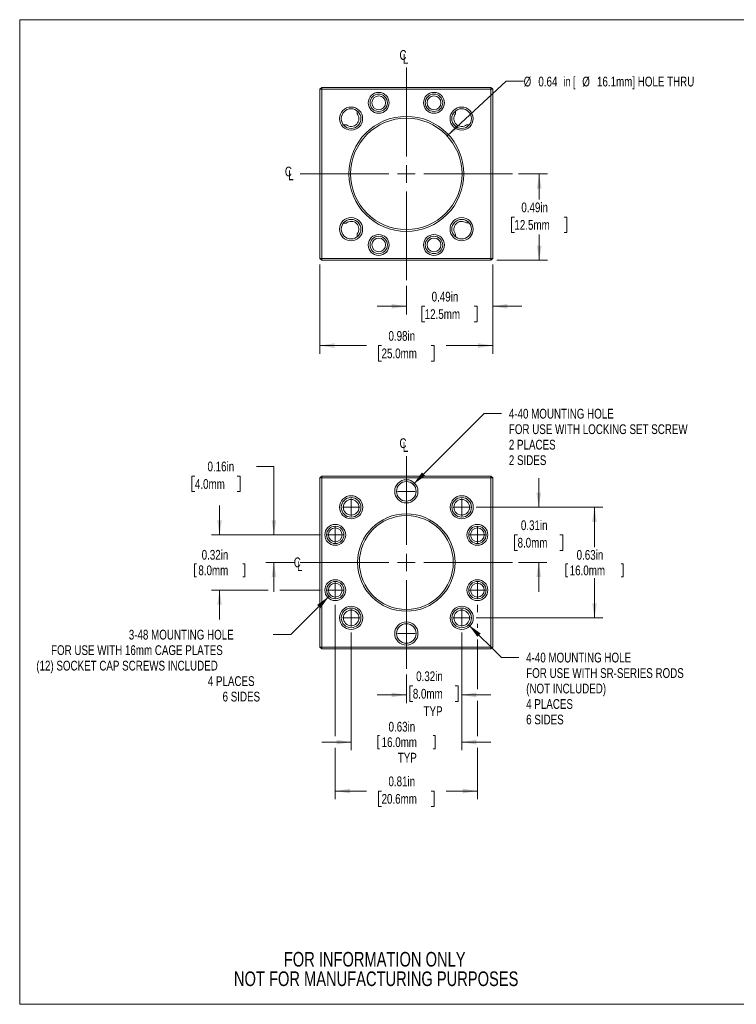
# Model space of a CAD drawing. Header units: inches. Extents: x 0.1 to 10.9, y 0 to 8.5.
# Tile 1 of 9: x 0.1 to 6.2, y 0 to 8.5. Entities that reach past the tile are written whole.
import ezdxf

# ---------------------------------------------------------------- set-up
doc = ezdxf.new("R2010")
doc.units = ezdxf.units.IN
doc.header["$MEASUREMENT"] = 0
doc.styles.add('SLDTEXTSTYLE0', font='TXT', dxfattribs={"width": 0.75})
doc.styles.add('SLDTEXTSTYLE2', font='TXT', dxfattribs={"width": 0.6875})
doc.dimstyles.new('SLDDIMSTYLE0', dxfattribs={"dimtxt": 0.083333, "dimasz": 0.125, "dimexe": 0, "dimexo": 0.0625, "dimgap": 0.020833, "dimtad": 0, "dimtih": 1, "dimtoh": 1, "dimlfac": 0.666667, "dimrnd": 1e-09, "dimdsep": 46, "dimtxsty": 'SLDTEXTSTYLE0', "dimsah": 1, "dimcen": 0.09, "dimadec": 0, "dimazin": 2, "dimtfac": 1, "dimtofl": 0, "dimtmove": 0, "dimatfit": 3, "dimfxl": 1, "dimfrac": 2, "dimtolj": 1, "dimtzin": 12, "dimarcsym": 0})
doc.dimstyles.new('SLDDIMSTYLE1', dxfattribs={"dimtxt": 0.083333, "dimasz": 0.125, "dimexe": 0, "dimexo": 0.0625, "dimgap": 0.020833, "dimtad": 0, "dimtih": 1, "dimtoh": 1, "dimlfac": 0.666667, "dimrnd": 1e-09, "dimzin": 12, "dimdsep": 46, "dimtxsty": 'SLDTEXTSTYLE0', "dimsah": 1, "dimcen": 0, "dimadec": 0, "dimazin": 3, "dimtfac": 1, "dimtofl": 0, "dimtmove": 0, "dimatfit": 3, "dimfxl": 1, "dimfrac": 2, "dimtolj": 1, "dimtzin": 12, "dimarcsym": 0})
doc.dimstyles.new('SLDDIMSTYLE2', dxfattribs={"dimtxt": 0.083333, "dimasz": 0.125, "dimexe": 0, "dimexo": 0.0625, "dimgap": 0.020833, "dimtad": 0, "dimtih": 1, "dimtoh": 1, "dimlfac": 0.666667, "dimrnd": 1e-09, "dimdsep": 46, "dimtxsty": 'SLDTEXTSTYLE0', "dimsah": 1, "dimcen": 0.09, "dimadec": 0, "dimazin": 2, "dimtfac": 1, "dimtmove": 0, "dimatfit": 0, "dimfxl": 1, "dimfrac": 2, "dimtolj": 1, "dimtzin": 12, "dimarcsym": 0})
doc.dimstyles.new('SLDDIMSTYLE3', dxfattribs={"dimtxt": 0.083333, "dimasz": 0.125, "dimexe": 0, "dimexo": 0.0625, "dimgap": 0.020833, "dimtad": 0, "dimtih": 1, "dimtoh": 1, "dimlfac": 0.666667, "dimrnd": 1e-09, "dimdsep": 46, "dimtxsty": 'SLDTEXTSTYLE0', "dimsah": 1, "dimcen": 0, "dimadec": 0, "dimazin": 2, "dimtfac": 1, "dimtofl": 0, "dimtmove": 0, "dimatfit": 3, "dimfxl": 1, "dimfrac": 2, "dimtolj": 1, "dimtzin": 12, "dimarcsym": 0})

# ---------------------------------------------------------------- blocks, each defined once
blk = doc.blocks.new('SW_NOTE_2')
at = {"color": 0, "linetype": 'Continuous', "lineweight": 0, "char_height": 0.125, "attachment_point": 2, "style": 'SLDTEXTSTYLE0'}
for s, insert in [('FOR INFORMATION ONLY', (0.9863, 0.1611)), ('NOT FOR MANUFACTURING PURPOSES', (0.9991, -0.0055))]:
    blk.add_mtext(s, dxfattribs=dict(at, insert=insert))
blk = doc.blocks.new('_D_9')
at = {"color": 7, "linetype": 'Continuous', "lineweight": 0}
for p, q in [((3.8991, 3.2789), (4.1785, 2.9994)), ((4.1785, 2.9994), (4.3285, 2.9994))]:
    blk.add_line(p, q, dxfattribs=at)
blk.add_solid([(3.8991, 3.2789), (3.9733, 3.1764), (4.0016, 3.2047)], dxfattribs=at)
at = {"color": 7, "linetype": 'Continuous', "lineweight": 0, "attachment_point": 1, "style": 'SLDTEXTSTYLE0'}
for s, insert, char_height in [('4-40 MOUNTING HOLE', (4.391, 3.0406), 0.083333), ('FOR USE WITH SR-SERIES RODS', (4.391, 2.9083), 0.083333), ('(NOT INCLUDED)', (4.391, 2.776), 0.083333), ('4 PLACES', (4.391, 2.6436), 0.08333), ('6 SIDES', (4.391, 2.5113), 0.08333)]:
    blk.add_mtext(s, dxfattribs=dict(at, insert=insert, char_height=char_height))
blk = doc.blocks.new('_D_10')
at = {"color": 7, "linetype": 'Continuous', "lineweight": 0}
for p, q in [((3.9647, 4.2832), (5.0447, 4.2832)), ((4.9747, 4.2832), (4.9747, 3.9431)), ((4.729, 3.8008), (4.729, 3.6884)), ((4.729, 3.8008), (4.7459, 3.8008)), ((5.2203, 3.8008), (5.2034, 3.8008)), ((5.2203, 3.8008), (5.2203, 3.6884)), ((4.729, 3.6884), (4.7459, 3.6884)), ((4.9747, 3.3383), (4.9747, 3.6784)), ((5.2203, 3.6884), (5.2034, 3.6884)), ((3.9647, 3.3383), (5.0447, 3.3383))]:
    blk.add_line(p, q, dxfattribs=at)
for points in [[(4.9747, 4.2832), (4.9547, 4.1582), (4.9947, 4.1582)], [(4.9747, 3.3383), (4.9947, 3.4633), (4.9547, 3.4633)]]:
    blk.add_solid(points, dxfattribs=at)
at = {"color": 7, "linetype": 'Continuous', "lineweight": 0, "char_height": 0.08333, "attachment_point": 1, "style": 'SLDTEXTSTYLE0'}
for s, insert in [('0.63in', (4.822, 3.9182)), ('16.0mm', (4.7628, 3.7859))]:
    blk.add_mtext(s, dxfattribs=dict(at, insert=insert))
blk = doc.blocks.new('_D_11')
at = {"color": 7, "linetype": 'Continuous', "lineweight": 0}
for p, q in [((2.8949, 3.2133), (2.8949, 2.2063)), ((3.8397, 3.2133), (3.8397, 2.2063)), ((2.8949, 2.2763), (2.6449, 2.2763)), ((3.1217, 2.3326), (3.1217, 2.2201)), ((3.1217, 2.3326), (3.1386, 2.3326)), ((3.613, 2.3326), (3.5961, 2.3326)), ((3.613, 2.3326), (3.613, 2.2201)), ((3.8397, 2.2763), (4.0897, 2.2763)), ((3.1217, 2.2201), (3.1386, 2.2201)), ((3.613, 2.2201), (3.5961, 2.2201))]:
    blk.add_line(p, q, dxfattribs=at)
for points in [[(2.8949, 2.2763), (2.7699, 2.2963), (2.7699, 2.2563)], [(3.8397, 2.2763), (3.9647, 2.2563), (3.9647, 2.2963)]]:
    blk.add_solid(points, dxfattribs=at)
at = {"color": 7, "linetype": 'Continuous', "lineweight": 0, "char_height": 0.08333, "attachment_point": 1, "style": 'SLDTEXTSTYLE0'}
for s, insert in [('0.63in', (3.2146, 2.4499)), ('16.0mm', (3.1555, 2.3176)), ('TYP', (3.2935, 2.1852))]:
    blk.add_mtext(s, dxfattribs=dict(at, insert=insert))
blk = doc.blocks.new('_D_12')
at = {"color": 7, "linetype": 'Continuous', "lineweight": 0}
for p, q in [((1.7702, 4.0477), (1.7702, 4.2977)), ((2.6341, 4.0477), (1.7002, 4.0477)), ((1.5554, 3.8015), (1.5554, 3.689)), ((1.5554, 3.8015), (1.5723, 3.8015)), ((1.9851, 3.8015), (1.9682, 3.8015)), ((1.9851, 3.8015), (1.9851, 3.689)), ((1.5554, 3.689), (1.5723, 3.689)), ((1.9851, 3.689), (1.9682, 3.689)), ((2.1849, 3.5752), (1.7002, 3.5752)), ((1.7702, 3.5752), (1.7702, 3.3252)), ((2.6341, 3.5752), (2.2849, 3.5752))]:
    blk.add_line(p, q, dxfattribs=at)
for points in [[(1.7702, 4.0477), (1.7902, 4.1727), (1.7502, 4.1727)], [(1.7702, 3.5752), (1.7502, 3.4502), (1.7902, 3.4502)]]:
    blk.add_solid(points, dxfattribs=at)
at = {"color": 7, "linetype": 'Continuous', "lineweight": 0, "char_height": 0.08333, "attachment_point": 1, "style": 'SLDTEXTSTYLE0'}
for s, insert in [('0.32in', (1.6175, 3.9189)), ('8.0mm', (1.5892, 3.7865))]:
    blk.add_mtext(s, dxfattribs=dict(at, insert=insert))
blk = doc.blocks.new('_D_13')
at = {"color": 7, "linetype": 'Continuous', "lineweight": 0}
for p, q in [((2.7066, 3.5227), (2.3791, 3.1952)), ((2.3791, 3.1952), (2.2291, 3.1952))]:
    blk.add_line(p, q, dxfattribs=at)
blk.add_solid([(2.7066, 3.5227), (2.6041, 3.4484), (2.6324, 3.4202)], dxfattribs=at)
at = {"color": 7, "linetype": 'Continuous', "lineweight": 0, "attachment_point": 1, "style": 'SLDTEXTSTYLE0'}
for s, insert, char_height in [('3-48 MOUNTING HOLE', (0.9947, 3.2364), 0.083333), ('FOR USE WITH 16mm CAGE PLATES', (0.3303, 3.1041), 0.083333), ('(12) SOCKET CAP SCREWS INCLUDED', (0.204, 2.9717), 0.083333), ('4 PLACES', (1.6698, 2.8394), 0.08333), ('6 SIDES', (1.7961, 2.7071), 0.08333)]:
    blk.add_mtext(s, dxfattribs=dict(at, insert=insert, char_height=char_height))
blk = doc.blocks.new('_D_14')
at = {"color": 7, "linetype": 'Continuous', "lineweight": 0}
for p, q in [((3.426, 4.4791), (4.0304, 5.0836)), ((4.0304, 5.0836), (4.1804, 5.0836))]:
    blk.add_line(p, q, dxfattribs=at)
blk.add_solid([(3.426, 4.4791), (3.5286, 4.5533), (3.5003, 4.5816)], dxfattribs=at)
at = {"color": 7, "linetype": 'Continuous', "lineweight": 0, "attachment_point": 1, "style": 'SLDTEXTSTYLE0'}
for s, insert, char_height in [('4-40 MOUNTING HOLE', (4.2429, 5.1249), 0.083333), ('FOR USE WITH LOCKING SET SCREW', (4.2429, 4.9925), 0.083333), ('2 PLACES', (4.2429, 4.8602), 0.08333), ('2 SIDES', (4.2429, 4.7278), 0.08333)]:
    blk.add_mtext(s, dxfattribs=dict(at, insert=insert, char_height=char_height))
blk = doc.blocks.new('_D_15')
at = {"color": 7, "linetype": 'Continuous', "lineweight": 0}
for p, q in [((2.7591, 3.4502), (2.7591, 2.3263)), ((3.9741, 3.4502), (3.9741, 3.3883)), ((3.9741, 3.2883), (3.9741, 3.2539)), ((3.9741, 3.1539), (3.9741, 2.7297)), ((3.9741, 2.6297), (3.9741, 2.3263)), ((2.7591, 2.2263), (2.7591, 1.7883)), ((3.9741, 2.2263), (3.9741, 1.7883)), ((2.7591, 1.8583), (3.0257, 1.8583)), ((3.1548, 1.8583), (3.1294, 1.8583)), ((3.1294, 1.8583), (3.1294, 1.7259)), ((3.5785, 1.8583), (3.6039, 1.8583)), ((3.6039, 1.8583), (3.6039, 1.7259)), ((3.9741, 1.8583), (3.7076, 1.8583)), ((3.1294, 1.7259), (3.1548, 1.7259)), ((3.6039, 1.7259), (3.5785, 1.7259))]:
    blk.add_line(p, q, dxfattribs=at)
for points in [[(2.7591, 1.8583), (2.8841, 1.8383), (2.8841, 1.8783)], [(3.9741, 1.8583), (3.8491, 1.8783), (3.8491, 1.8383)]]:
    blk.add_solid(points, dxfattribs=at)
at = {"color": 7, "linetype": 'Continuous', "lineweight": 0, "char_height": 0.08333, "attachment_point": 1, "style": 'SLDTEXTSTYLE0'}
for s, insert in [('0.81in', (3.2139, 1.9826)), ('20.6mm', (3.1548, 1.8333))]:
    blk.add_mtext(s, dxfattribs=dict(at, insert=insert))
blk = doc.blocks.new('_D_16')
at = {"color": 7, "linetype": 'Continuous', "lineweight": 0}
for p, q in [((4.4983, 4.2832), (4.4983, 4.5332)), ((3.9647, 4.2832), (4.5683, 4.2832)), ((4.3173, 4.0473), (4.2919, 4.0473)), ((4.2919, 4.0473), (4.2919, 3.9149)), ((4.6794, 4.0473), (4.7048, 4.0473)), ((4.7048, 4.0473), (4.7048, 3.9149)), ((4.2919, 3.9149), (4.3173, 3.9149)), ((4.7048, 3.9149), (4.6794, 3.9149)), ((4.3246, 3.8114), (4.5683, 3.8114)), ((4.4983, 3.8114), (4.4983, 3.5614))]:
    blk.add_line(p, q, dxfattribs=at)
for points in [[(4.4983, 4.2832), (4.5183, 4.4082), (4.4783, 4.4082)], [(4.4983, 3.8114), (4.4783, 3.6864), (4.5183, 3.6864)]]:
    blk.add_solid(points, dxfattribs=at)
at = {"color": 7, "linetype": 'Continuous', "lineweight": 0, "char_height": 0.08333, "attachment_point": 1, "style": 'SLDTEXTSTYLE0'}
for s, insert in [('0.31in', (4.3456, 4.1716)), ('8.0mm', (4.3173, 4.0223))]:
    blk.add_mtext(s, dxfattribs=dict(at, insert=insert))
blk = doc.blocks.new('_D_17')
at = {"color": 7, "linetype": 'Continuous', "lineweight": 0}
for p, q in [((3.8397, 3.2133), (3.8397, 2.6097)), ((3.3666, 2.8534), (3.3666, 2.6097)), ((3.4221, 2.7566), (3.3968, 2.7566)), ((3.3968, 2.7566), (3.3968, 2.6242)), ((3.7843, 2.7566), (3.8096, 2.7566)), ((3.8096, 2.7566), (3.8096, 2.6242)), ((3.3666, 2.6797), (3.1166, 2.6797)), ((3.3968, 2.6242), (3.4221, 2.6242)), ((3.8096, 2.6242), (3.7843, 2.6242)), ((3.8397, 2.6797), (4.0897, 2.6797))]:
    blk.add_line(p, q, dxfattribs=at)
for points in [[(3.3666, 2.6797), (3.2416, 2.6997), (3.2416, 2.6597)], [(3.8397, 2.6797), (3.9647, 2.6597), (3.9647, 2.6997)]]:
    blk.add_solid(points, dxfattribs=at)
at = {"color": 7, "linetype": 'Continuous', "lineweight": 0, "char_height": 0.08333, "attachment_point": 1, "style": 'SLDTEXTSTYLE0'}
for s, insert in [('0.32in', (3.4505, 2.8809)), ('8.0mm', (3.4221, 2.7316)), ('TYP', (3.5138, 2.5823))]:
    blk.add_mtext(s, dxfattribs=dict(at, insert=insert))
blk = doc.blocks.new('_D_18')
at = {"color": 7, "linetype": 'Continuous', "lineweight": 0}
for p, q in [((2.0849, 4.6325), (2.2349, 4.6325)), ((2.2349, 4.6325), (2.2349, 4.0477)), ((1.5599, 4.5494), (1.5345, 4.5494)), ((1.5345, 4.5494), (1.5345, 4.417)), ((1.9221, 4.5494), (1.9474, 4.5494)), ((1.9474, 4.5494), (1.9474, 4.417)), ((1.5345, 4.417), (1.5599, 4.417)), ((1.9474, 4.417), (1.9221, 4.417)), ((2.6341, 4.0477), (2.1649, 4.0477)), ((2.4086, 3.8114), (2.1649, 3.8114)), ((2.2349, 3.8114), (2.2349, 3.5614))]:
    blk.add_line(p, q, dxfattribs=at)
for points in [[(2.2349, 4.0477), (2.2549, 4.1727), (2.2149, 4.1727)], [(2.2349, 3.8114), (2.2149, 3.6864), (2.2549, 3.6864)]]:
    blk.add_solid(points, dxfattribs=at)
at = {"color": 7, "linetype": 'Continuous', "lineweight": 0, "char_height": 0.08333, "attachment_point": 1, "style": 'SLDTEXTSTYLE0'}
for s, insert in [('0.16in', (1.6674, 4.6737)), ('4.0mm', (1.5599, 4.5244))]:
    blk.add_mtext(s, dxfattribs=dict(at, insert=insert))
blk = doc.blocks.new('SW_SYMBOL_MOD_CL')
at = {"color": 0, "linetype": 'Continuous', "lineweight": 0, "char_height": 30.8, "attachment_point": 5, "style": 'SLDTEXTSTYLE0'}
for s, insert in [('C', (15.7, 23.6)), ('L', (23.6, 11.8))]:
    blk.add_mtext(s, dxfattribs=dict(at, insert=insert))
blk = doc.blocks.new('SW_CENTERMARKSYMBOL_7')
at = {"color": 0, "linetype": 'Continuous', "lineweight": 0}
for p, q in [((0, 0.15), (0, 0.908)), ((-0.15, 0), (-0.908, 0)), ((0, 0), (-0.075, 0)), ((0, 0), (0, 0.075)), ((0, 0), (0, -0.075)), ((0, 0), (0.075, 0)), ((0.15, 0), (0.908, 0)), ((0, -0.15), (0, -0.908))]:
    blk.add_line(p, q, dxfattribs=at)
blk = doc.blocks.new('SW_CENTERMARKSYMBOL_8')
at = {"color": 0, "linetype": 'Continuous', "lineweight": 0}
for q in [(-0.075, 0), (0, 0.075), (0, -0.075), (0.075, 0)]:
    blk.add_line((0, 0), q, dxfattribs=at)
blk = doc.blocks.new('SW_CENTERMARKSYMBOL_9')
at = {"color": 0, "linetype": 'Continuous', "lineweight": 0}
for q in [(-0.075, 0), (0, 0.075), (0, -0.075), (0.075, 0)]:
    blk.add_line((0, 0), q, dxfattribs=at)
blk = doc.blocks.new('SW_CENTERMARKSYMBOL_10')
at = {"color": 0, "linetype": 'Continuous', "lineweight": 0}
for q in [(-0.075, 0), (0, 0.075), (0, -0.075), (0.075, 0)]:
    blk.add_line((0, 0), q, dxfattribs=at)
blk = doc.blocks.new('SW_CENTERMARKSYMBOL_11')
at = {"color": 0, "linetype": 'Continuous', "lineweight": 0}
for q in [(-0.075, 0), (0, 0.075), (0, -0.075), (0.075, 0)]:
    blk.add_line((0, 0), q, dxfattribs=at)
blk = doc.blocks.new('SW_CENTERMARKSYMBOL_12')
at = {"color": 0, "linetype": 'Continuous', "lineweight": 0}
for q in [(-0.075, 0), (0, 0.075), (0, -0.075), (0.075, 0)]:
    blk.add_line((0, 0), q, dxfattribs=at)
blk = doc.blocks.new('SW_CENTERMARKSYMBOL_13')
at = {"color": 0, "linetype": 'Continuous', "lineweight": 0}
for q in [(-0.075, 0), (0, 0.075), (0, -0.075), (0.075, 0)]:
    blk.add_line((0, 0), q, dxfattribs=at)
blk = doc.blocks.new('SW_CENTERMARKSYMBOL_14')
at = {"color": 0, "linetype": 'Continuous', "lineweight": 0}
for q in [(-0.075, 0), (0, 0.075), (0, -0.075), (0.075, 0)]:
    blk.add_line((0, 0), q, dxfattribs=at)
blk = doc.blocks.new('SW_CENTERMARKSYMBOL_15')
at = {"color": 0, "linetype": 'Continuous', "lineweight": 0}
for q in [(-0.075, 0), (0, 0.075), (0, -0.075), (0.075, 0)]:
    blk.add_line((0, 0), q, dxfattribs=at)
blk = doc.blocks.new('SW_CENTERMARKSYMBOL_16')
at = {"color": 0, "linetype": 'Continuous', "lineweight": 0}
for q in [(-0.075, 0), (0, 0.075), (0, -0.075), (0.075, 0)]:
    blk.add_line((0, 0), q, dxfattribs=at)
blk = doc.blocks.new('SW_CENTERMARKSYMBOL_17')
at = {"color": 0, "linetype": 'Continuous', "lineweight": 0}
for q in [(-0.075, 0), (0, 0.075), (0, -0.075), (0.075, 0)]:
    blk.add_line((0, 0), q, dxfattribs=at)
blk = doc.blocks.new('_D_19')
at = {"color": 7, "linetype": 'Continuous', "lineweight": 0}
for p, q in [((2.6286, 6.3597), (2.6286, 5.5954)), ((4.1046, 6.3597), (4.1046, 5.5954)), ((2.6286, 5.6654), (3.0257, 5.6654)), ((3.1548, 5.6654), (3.1294, 5.6654)), ((3.1294, 5.6654), (3.1294, 5.533)), ((3.5785, 5.6654), (3.6039, 5.6654)), ((3.6039, 5.6654), (3.6039, 5.533)), ((4.1046, 5.6654), (3.7076, 5.6654)), ((3.1294, 5.533), (3.1548, 5.533)), ((3.6039, 5.533), (3.5785, 5.533))]:
    blk.add_line(p, q, dxfattribs=at)
for points in [[(2.6286, 5.6654), (2.7536, 5.6454), (2.7536, 5.6854)], [(4.1046, 5.6654), (3.9796, 5.6854), (3.9796, 5.6454)]]:
    blk.add_solid(points, dxfattribs=at)
at = {"color": 7, "linetype": 'Continuous', "lineweight": 0, "char_height": 0.08333, "attachment_point": 1, "style": 'SLDTEXTSTYLE0'}
for s, insert in [('0.98in', (3.2139, 5.7897)), ('25.0mm', (3.1548, 5.6404))]:
    blk.add_mtext(s, dxfattribs=dict(at, insert=insert))
blk = doc.blocks.new('_D_20')
at = {"color": 7, "linetype": 'Continuous', "lineweight": 0}
for p, q in [((3.7157, 7.4567), (4.2193, 7.9239)), ((4.2193, 7.9239), (4.3693, 7.9239))]:
    blk.add_line(p, q, dxfattribs=at)
blk.add_solid([(3.7157, 7.4567), (3.821, 7.527), (3.7938, 7.5564)], dxfattribs=at)
at = {"color": 7, "linetype": 'Continuous', "lineweight": 0, "attachment_point": 1}
for s, insert, char_height, style in [('%%c', (4.3693, 7.9635), 0.08333, 'SLDTEXTSTYLE0'), ('0.64', (4.4951, 7.9635), 0.08333, 'SLDTEXTSTYLE0'), ('in [', (4.7105, 7.9635), 0.08333, 'SLDTEXTSTYLE2'), ('%%c', (4.8702, 7.9635), 0.08333, 'SLDTEXTSTYLE0'), ('16.1mm] HOLE THRU', (4.996, 7.9635), 0.083333, 'SLDTEXTSTYLE0')]:
    blk.add_mtext(s, dxfattribs=dict(at, insert=insert, char_height=char_height, style=style))
blk = doc.blocks.new('_D_21')
at = {"color": 7, "linetype": 'Continuous', "lineweight": 0}
for p, q in [((4.1046, 6.3597), (4.1046, 5.931)), ((3.3666, 6.1747), (3.3666, 5.931)), ((3.3666, 6.001), (3.1166, 6.001)), ((3.5238, 6.001), (3.4984, 6.001)), ((3.4984, 6.001), (3.4984, 5.8686)), ((3.9475, 6.001), (3.9729, 6.001)), ((3.9729, 6.001), (3.9729, 5.8686)), ((4.1046, 6.001), (4.3546, 6.001)), ((3.4984, 5.8686), (3.5238, 5.8686)), ((3.9729, 5.8686), (3.9475, 5.8686))]:
    blk.add_line(p, q, dxfattribs=at)
for points in [[(3.3666, 6.001), (3.2416, 6.021), (3.2416, 5.981)], [(4.1046, 6.001), (4.2296, 5.981), (4.2296, 6.021)]]:
    blk.add_solid(points, dxfattribs=at)
at = {"color": 7, "linetype": 'Continuous', "lineweight": 0, "char_height": 0.08333, "attachment_point": 1, "style": 'SLDTEXTSTYLE0'}
for s, insert in [('0.49in', (3.5829, 6.1253)), ('12.5mm', (3.5238, 5.976))]:
    blk.add_mtext(s, dxfattribs=dict(at, insert=insert))
blk = doc.blocks.new('_D_22')
at = {"color": 7, "linetype": 'Continuous', "lineweight": 0}
for p, q in [((4.3246, 7.1327), (4.5722, 7.1327)), ((4.5022, 7.1327), (4.5022, 6.913)), ((4.2903, 6.7637), (4.265, 6.7637)), ((4.265, 6.7637), (4.265, 6.6313)), ((4.7141, 6.7637), (4.7395, 6.7637)), ((4.7395, 6.7637), (4.7395, 6.6313)), ((4.265, 6.6313), (4.2903, 6.6313)), ((4.5022, 6.3947), (4.5022, 6.6144)), ((4.7395, 6.6313), (4.7141, 6.6313)), ((4.1396, 6.3947), (4.5722, 6.3947))]:
    blk.add_line(p, q, dxfattribs=at)
for points in [[(4.5022, 7.1327), (4.4822, 7.0077), (4.5222, 7.0077)], [(4.5022, 6.3947), (4.5222, 6.5197), (4.4822, 6.5197)]]:
    blk.add_solid(points, dxfattribs=at)
at = {"color": 7, "linetype": 'Continuous', "lineweight": 0, "char_height": 0.08333, "attachment_point": 1, "style": 'SLDTEXTSTYLE0'}
for s, insert in [('0.49in', (4.3495, 6.888)), ('12.5mm', (4.2903, 6.7387))]:
    blk.add_mtext(s, dxfattribs=dict(at, insert=insert))
blk = doc.blocks.new('SW_CENTERMARKSYMBOL_18')
at = {"color": 0, "linetype": 'Continuous', "lineweight": 0}
for p, q in [((0, 0.15), (0, 0.908)), ((-0.15, 0), (-0.908, 0)), ((0, 0), (-0.075, 0)), ((0, 0), (0, 0.075)), ((0, 0), (0, -0.075)), ((0, 0), (0.075, 0)), ((0.15, 0), (0.908, 0)), ((0, -0.15), (0, -0.908))]:
    blk.add_line(p, q, dxfattribs=at)

msp = doc.modelspace()

# ---------------------------------------------------------------- linework, layer by layer
at = {"color": 7, "linetype": 'Continuous', "lineweight": 0}
for p, q in [((0.0622, 8.4506), (10.9445, 8.4506)), ((0.0622, 8.4506), (0.0622, 0.0356)), ((2.6286, 7.8557), (2.6436, 7.8707)), ((2.6436, 7.8557), (2.6286, 7.8557)), ((2.6286, 6.4097), (2.6286, 7.8557)), ((2.6436, 7.8557), (2.6436, 7.8707)), ((2.6436, 7.8707), (4.0896, 7.8707)), ((4.0896, 7.8557), (2.6436, 7.8557)), ((2.6436, 7.8557), (2.6436, 6.4097)), ((4.0896, 7.8707), (4.0896, 7.8557)), ((4.0896, 7.8707), (4.1046, 7.8557)), ((4.1046, 7.8557), (4.0896, 7.8557)), ((4.0896, 6.4097), (4.0896, 7.8557)), ((4.1046, 7.8557), (4.1046, 6.4097)), ((2.946, 7.6472), (2.946, 7.6713)), ((3.7859, 7.6702), (3.7859, 7.6455)), ((2.8292, 7.552), (2.8538, 7.552)), ((3.8812, 7.5533), (3.9052, 7.5533)), ((2.8521, 6.7121), (2.8281, 6.7121)), ((3.9041, 6.7134), (3.8794, 6.7134)), ((2.9474, 6.5953), (2.9474, 6.6199)), ((3.7873, 6.6182), (3.7873, 6.5942)), ((2.6436, 6.4097), (2.6286, 6.4097)), ((2.6436, 6.3947), (2.6286, 6.4097)), ((2.6436, 6.4097), (4.0896, 6.4097)), ((2.6436, 6.3947), (2.6436, 6.4097)), ((4.1046, 6.4097), (4.0896, 6.4097)), ((4.1046, 6.4097), (4.0896, 6.3947)), ((4.0896, 6.4097), (4.0896, 6.3947)), ((4.0896, 6.3947), (2.6436, 6.3947)), ((2.6436, 4.5494), (2.6286, 4.5344)), ((2.6436, 4.5344), (2.6436, 4.5494)), ((2.6436, 4.5494), (4.0896, 4.5494)), ((4.0896, 4.5494), (4.0896, 4.5344)), ((4.1046, 4.5344), (4.0896, 4.5494)), ((2.6286, 3.0884), (2.6286, 4.5344)), ((2.6436, 4.5344), (2.6286, 4.5344)), ((4.0896, 4.5344), (2.6436, 4.5344)), ((2.6436, 4.5344), (2.6436, 3.0884)), ((4.0896, 3.0884), (4.0896, 4.5344)), ((4.1046, 4.5344), (4.0896, 4.5344)), ((4.1046, 4.5344), (4.1046, 3.0884)), ((2.6436, 3.0884), (2.6286, 3.0884)), ((2.6286, 3.0884), (2.6436, 3.0734)), ((2.6436, 3.0884), (4.0896, 3.0884)), ((2.6436, 3.0884), (2.6436, 3.0734)), ((4.0896, 3.0734), (2.6436, 3.0734)), ((4.0896, 3.0734), (4.0896, 3.0884)), ((4.1046, 3.0884), (4.0896, 3.0884)), ((4.0896, 3.0734), (4.1046, 3.0884)), ((10.9445, 0.0356), (0.0622, 0.0356))]:
    msp.add_line(p, q, dxfattribs=at)
for centre, radius in [((3.1304, 7.7402), 0.0893), ((3.6029, 7.7402), 0.0892), ((3.1304, 7.7402), 0.0743), ((3.1304, 7.7402), 0.0589), ((3.6029, 7.7402), 0.0742), ((3.6029, 7.7402), 0.0589), ((2.8942, 7.6051), 0.099), ((2.8942, 7.6051), 0.084), ((3.8391, 7.6051), 0.099), ((3.8391, 7.6051), 0.084), ((3.3666, 7.1327), 0.4913), ((3.3666, 7.1327), 0.4762), ((2.8942, 6.6603), 0.099), ((2.8942, 6.6603), 0.084), ((3.8391, 6.6603), 0.099), ((3.8391, 6.6603), 0.084), ((3.1304, 6.5252), 0.0893), ((3.1304, 6.5252), 0.0743), ((3.1304, 6.5252), 0.0589), ((3.6029, 6.5252), 0.0893), ((3.6029, 6.5252), 0.0742), ((3.6029, 6.5252), 0.0589), ((3.3666, 4.4197), 0.099), ((3.3666, 4.4197), 0.084), ((2.8949, 4.2832), 0.099), ((3.8397, 4.2832), 0.099), ((2.8949, 4.2832), 0.084), ((2.8949, 4.2832), 0.0667), ((3.8397, 4.2832), 0.084), ((3.8397, 4.2832), 0.0667), ((3.3666, 3.8114), 0.4163), ((3.3666, 3.8114), 0.4012), ((2.7591, 4.0477), 0.0892), ((3.9741, 4.0477), 0.0892), ((2.7591, 4.0477), 0.0742), ((2.7591, 4.0477), 0.0589), ((3.9741, 4.0477), 0.0742), ((3.9741, 4.0477), 0.0589), ((2.7591, 3.5752), 0.0893), ((2.7591, 3.5752), 0.0742), ((2.7591, 3.5752), 0.0589), ((3.9741, 3.5752), 0.0893), ((3.9741, 3.5752), 0.0742), ((3.9741, 3.5752), 0.0589), ((2.8949, 3.3383), 0.099), ((2.8949, 3.3383), 0.084), ((2.8949, 3.3383), 0.0667), ((3.8397, 3.3383), 0.099), ((3.8397, 3.3383), 0.084), ((3.8397, 3.3383), 0.0667), ((3.3666, 3.2047), 0.099), ((3.3666, 3.2047), 0.084)]:
    msp.add_circle(centre, radius, dxfattribs=at)
for centre, radius, start, end in [((2.8942, 7.6051), 0.0668, 232.77899, 39.09664), ((3.8391, 7.6051), 0.0667, 142.77899, 309.09664), ((2.8942, 6.6603), 0.0667, 322.77899, 129.09664), ((3.8391, 6.6603), 0.0667, 52.77899, 219.09664)]:
    msp.add_arc(centre, radius, start, end, dxfattribs=at)
msp.add_open_spline([(3.8346, 4.2176), (3.8353, 4.2176), (3.8364, 4.2177), (3.8382, 4.2178), (3.8399, 4.2178), (3.8415, 4.2177), (3.843, 4.2176), (3.8444, 4.2175), (3.8458, 4.2173), (3.847, 4.2171), (3.8476, 4.217), (3.8478, 4.217)], degree=3, knots=[0, 0, 0, 0, 0.135024, 0.249334, 0.367866, 0.46966, 0.574205, 0.680669, 0.78936, 0.915583, 1, 1, 1, 1], dxfattribs=at)

# ---------------------------------------------------------------- block references
at = {"color": 7, "linetype": 'Continuous', "lineweight": 0, "xscale": 0.0027037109, "yscale": 0.0027037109, "zscale": 0.0027037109}
for p in [(3.2957, 8.0846), (2.3163, 7.0887), (3.2955, 4.7669), (2.392, 3.7483)]:
    msp.add_blockref('SW_SYMBOL_MOD_CL', p, dxfattribs=at)
at = {"color": 7, "linetype": 'Continuous', "lineweight": 0}
for name, p in [('SW_CENTERMARKSYMBOL_18', (3.3666, 7.1327)), ('SW_CENTERMARKSYMBOL_7', (3.3666, 3.8114)), ('SW_CENTERMARKSYMBOL_16', (3.3666, 4.4197)), ('SW_CENTERMARKSYMBOL_15', (2.8949, 4.2832)), ('SW_CENTERMARKSYMBOL_8', (3.8397, 4.2832)), ('SW_CENTERMARKSYMBOL_11', (2.7591, 4.0477)), ('SW_CENTERMARKSYMBOL_13', (3.9741, 4.0477)), ('SW_CENTERMARKSYMBOL_12', (2.7591, 3.5752)), ('SW_CENTERMARKSYMBOL_14', (3.9741, 3.5752)), ('SW_CENTERMARKSYMBOL_10', (2.8949, 3.3383)), ('SW_CENTERMARKSYMBOL_9', (3.8397, 3.3383)), ('SW_CENTERMARKSYMBOL_17', (3.3666, 3.2047)), ('SW_NOTE_2', (2.1097, 0.322))]:
    msp.add_blockref(name, p, dxfattribs=at)

# ---------------------------------------------------------------- dimensions: what is measured, and where the dimension line sits
dim = msp.add_diameter_dim_2p(p1=(3.0175, 6.8088), p2=(3.7157, 7.4567), text='<>in [%%c16.1mm] HOLE THRU', dimstyle='SLDDIMSTYLE3', dxfattribs=at)
dim.commit()
dim.dimension.update_dxf_attribs({"geometry": '_D_20', "text_midpoint": (5.2182, 7.9239), "dimtype": 163})
for base, p1, p2, dimstyle, picture, middle in [((4.5022, 7.1327), (4.0896, 6.3947), (4.2746, 7.1327), 'SLDDIMSTYLE0', '_D_22', (4.5022, 6.7637)), ((2.2349, 4.0477), (2.4586, 3.8114), (2.6841, 4.0477), 'SLDDIMSTYLE2', '_D_18', (2.2349, 4.6325)), ((4.4983, 4.2832), (4.2746, 3.8114), (3.9147, 4.2832), 'SLDDIMSTYLE2', '_D_16', (4.4983, 4.0473)), ((1.7702223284, 3.575191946), (2.6841463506, 4.047691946), (2.6841463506, 3.575191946), 'SLDDIMSTYLE2', '_D_12', (1.7702223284, 3.811441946)), ((4.9747, 3.3383), (3.9147, 4.2832), (3.9147, 3.3383), 'SLDDIMSTYLE0', '_D_10', (4.9747, 3.8108))]:
    dim = msp.add_linear_dim(base=base, p1=p1, p2=p2, angle=90, dimstyle=dimstyle, dxfattribs=at)
    dim.commit()
    dim.dimension.update_dxf_attribs({"geometry": picture, "text_midpoint": middle, "dimtype": 160})
for base, p1, p2, dimstyle, picture, middle in [((4.1046, 5.6654), (2.6286, 6.4097), (4.1046, 6.4097), 'SLDDIMSTYLE0', '_D_19', (3.3666, 5.6654)), ((4.1046, 6.001), (3.3666, 6.2247), (4.1046, 6.4097), 'SLDDIMSTYLE2', '_D_21', (3.7356, 6.001)), ((2.7591, 1.8583), (3.9741, 3.5002), (2.7591, 3.5002), 'SLDDIMSTYLE0', '_D_15', (3.3666, 1.8583))]:
    dim = msp.add_linear_dim(base=base, p1=p1, p2=p2, dimstyle=dimstyle, dxfattribs=at)
    dim.commit()
    dim.dimension.update_dxf_attribs({"geometry": picture, "text_midpoint": middle, "dimtype": 160})
for p1, p2, text, picture, middle in [((3.3073, 4.3603), (3.426, 4.4791), '4-40 MOUNTING HOLE\\PFOR USE WITH LOCKING SET SCREW\\P2 PLACES\\P2 SIDES', '_D_14', (5.1749, 5.0836)), ((2.8116, 3.6277), (2.7066, 3.5227), '3-48 MOUNTING HOLE\\PFOR USE WITH 16mm CAGE PLATES\\P(12) SOCKET CAP SCREWS INCLUDED\\P4 PLACES\\P6 SIDES', '_D_13', (1.1853, 3.1952)), ((3.7804, 3.3978), (3.8991, 3.2789), '4-40 MOUNTING HOLE\\PFOR USE WITH SR-SERIES RODS\\P(NOT INCLUDED)\\P4 PLACES\\P6 SIDES', '_D_9', (5.1749, 2.9994))]:
    dim = msp.add_diameter_dim_2p(p1=p1, p2=p2, text=text, dimstyle='SLDDIMSTYLE1', override={"dimpost": '<>'}, dxfattribs=at)
    dim.commit()
    dim.dimension.update_dxf_attribs({"geometry": picture, "text_midpoint": middle, "dimtype": 163})
for base, p1, picture, middle in [((3.8397, 2.2763), (2.8949, 3.2633), '_D_11', (3.3673, 2.2763)), ((3.8397, 2.6797), (3.3666, 2.9034), '_D_17', (3.6032, 2.6797))]:
    dim = msp.add_linear_dim(base=base, p1=p1, p2=(3.8397, 3.2633), text='<>\\PTYP', dimstyle='SLDDIMSTYLE2', dxfattribs=at)
    dim.commit()
    dim.dimension.update_dxf_attribs({"geometry": picture, "text_midpoint": middle, "dimtype": 160})

doc.saveas('drawing.dxf')
